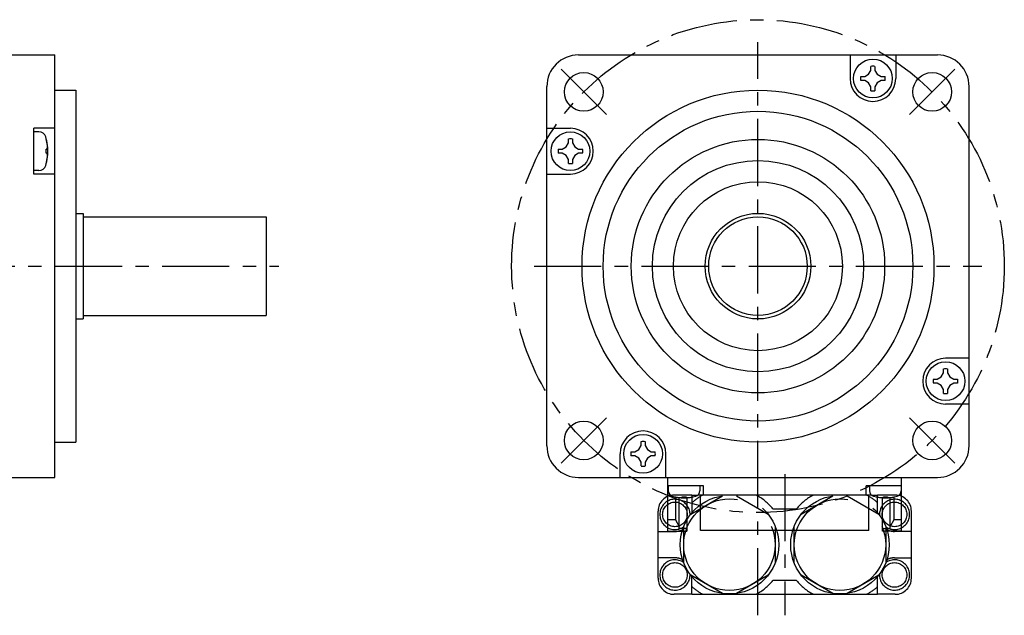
# Model space of a CAD drawing. Header units: millimetres. Extents: x 49 to 413, y 202 to 294.
# Tile 3 of 3: x 273 to 413, y 202 to 287. Entities that reach past the tile are written whole.
import ezdxf

# ---------------------------------------------------------------- set-up
doc = ezdxf.new("R2010")
doc.units = ezdxf.units.MM
doc.linetypes.add('CENTER', pattern=[50.8, 31.75, -6.35, 6.35, -6.35])
doc.linetypes.add('PHANTOM', pattern=[63.5, 31.75, -6.35, 6.35, -6.35, 6.35, -6.35])
doc.layers.add('CTR', color=2, linetype='CENTER')
doc.layers.add('PHANTOM', color=3, linetype='PHANTOM')

msp = doc.modelspace()

# ---------------------------------------------------------------- linework, layer by layer
for p, q in [((223.8, 282), (278.1, 282)), ((278.1, 222), (278.1, 282)), ((352.5, 282), (403.5, 282)), ((391.08, 282), (391.08, 278.65)), ((397.58, 282), (397.58, 278.65)), ((393.72, 279.25), (394.05, 279.81)), ((394.05, 279.81), (394.05, 280.37)), ((394.61, 280.37), (394.61, 279.81)), ((394.61, 279.81), (394.93, 279.25)), ((392.6, 278.93), (393.16, 278.93)), ((393.16, 278.93), (393.72, 279.25)), ((394.93, 279.25), (395.5, 278.93)), ((395.5, 278.93), (396.06, 278.93)), ((348, 226.5), (348, 277.5)), ((393.16, 278.37), (392.6, 278.37)), ((393.72, 278.04), (393.16, 278.37)), ((394.05, 277.48), (393.72, 278.04)), ((394.05, 276.92), (394.05, 277.48)), ((394.93, 278.04), (394.61, 277.48)), ((394.61, 277.48), (394.61, 276.92)), ((395.5, 278.37), (394.93, 278.04)), ((396.06, 278.37), (395.5, 278.37)), ((408, 226.5), (408, 277.5)), ((278.1, 277), (281.1, 277)), ((281.1, 277), (281.1, 227)), ((278.1, 271.58), (275.1, 271.58)), ((275.1, 265.08), (275.1, 271.58)), ((348, 271.58), (351.35, 271.58)), ((275.84, 271.08), (275.1, 271.08)), ((276.88, 270.06), (276.88, 270.08)), ((351.07, 269.5), (351.07, 270.06)), ((351.63, 270.06), (351.63, 269.5)), ((276.88, 268.61), (277, 268.61)), ((276.88, 268.05), (276.88, 268.61)), ((349.63, 268.61), (350.19, 268.61)), ((350.19, 268.61), (350.75, 268.93)), ((350.75, 268.93), (351.07, 269.5)), ((351.63, 269.5), (351.96, 268.93)), ((351.96, 268.93), (352.52, 268.61)), ((352.52, 268.61), (353.08, 268.61)), ((277, 268.05), (276.88, 268.05)), ((350.19, 268.05), (349.63, 268.05)), ((350.75, 267.72), (350.19, 268.05)), ((351.07, 267.16), (350.75, 267.72)), ((351.96, 267.72), (351.63, 267.16)), ((352.52, 268.05), (351.96, 267.72)), ((353.08, 268.05), (352.52, 268.05)), ((276.88, 266.58), (276.88, 266.6)), ((351.07, 266.6), (351.07, 267.16)), ((351.63, 267.16), (351.63, 266.6)), ((275.84, 265.58), (275.1, 265.58)), ((278.1, 265.08), (275.1, 265.08)), ((348, 265.08), (351.35, 265.08)), ((281.1, 259.5), (282.1, 259.5)), ((282.1, 259.5), (282.1, 244.5)), ((282.1, 259), (308.1, 259)), ((308.1, 259), (308.1, 245)), ((282.1, 245), (308.1, 245)), ((281.1, 244.5), (282.1, 244.5)), ((408, 238.92), (404.65, 238.92)), ((404.04, 236.28), (404.37, 236.84)), ((404.37, 236.84), (404.37, 237.4)), ((404.93, 237.4), (404.93, 236.84)), ((404.93, 236.84), (405.25, 236.28)), ((402.92, 235.95), (403.48, 235.95)), ((403.48, 235.39), (402.92, 235.39)), ((403.48, 235.95), (404.04, 236.28)), ((404.04, 235.07), (403.48, 235.39)), ((404.37, 234.5), (404.04, 235.07)), ((405.25, 235.07), (404.93, 234.5)), ((405.25, 236.28), (405.81, 235.95)), ((405.81, 235.39), (405.25, 235.07)), ((405.81, 235.95), (406.37, 235.95)), ((406.37, 235.39), (405.81, 235.39)), ((404.37, 233.94), (404.37, 234.5)), ((404.93, 234.5), (404.93, 233.94)), ((408, 232.42), (404.65, 232.42)), ((278.1, 227), (281.1, 227)), ((361.39, 226.52), (361.39, 227.08)), ((361.95, 227.08), (361.95, 226.52)), ((358.42, 222), (358.42, 225.35)), ((359.94, 225.63), (360.5, 225.63)), ((360.5, 225.63), (361.07, 225.96)), ((361.07, 225.96), (361.39, 226.52)), ((361.95, 226.52), (362.28, 225.96)), ((362.28, 225.96), (362.84, 225.63)), ((362.84, 225.63), (363.4, 225.63)), ((364.92, 222), (364.92, 225.35)), ((360.5, 225.07), (359.94, 225.07)), ((361.07, 224.75), (360.5, 225.07)), ((361.39, 224.19), (361.07, 224.75)), ((361.39, 223.63), (361.39, 224.19)), ((362.28, 224.75), (361.95, 224.19)), ((361.95, 224.19), (361.95, 223.63)), ((362.84, 225.07), (362.28, 224.75)), ((363.4, 225.07), (362.84, 225.07)), ((158, 222), (278.1, 222)), ((352.5, 222), (403.5, 222)), ((365.2, 214.35), (365.2, 222)), ((398.4, 214.35), (398.4, 222)), ((370.25, 220.8), (365.2, 220.8)), ((365.25, 220.8), (365.25, 220.11)), ((369.75, 220.8), (369.75, 220.11)), ((370.25, 219.5), (370.25, 220.8)), ((398.4, 220.8), (393.35, 220.8)), ((393.35, 219.5), (393.35, 220.8)), ((393.85, 220.8), (393.85, 220.11)), ((398.35, 220.8), (398.35, 220.11)), ((365.2, 219.5), (365.53, 219.5)), ((366.2, 219.24), (366.23, 219.24)), ((366.29, 219.23), (366.29, 215.96)), ((366.8, 214.75), (366.8, 219.15)), ((367.22, 219.24), (367.78, 219.24)), ((367.22, 219.15), (367.22, 219.24)), ((367.78, 219.24), (367.78, 219.15)), ((367.9, 219.12), (367.9, 214.35)), ((368.77, 219.24), (368.8, 219.24)), ((394.13, 219.5), (369.47, 219.5)), ((369.85, 214.45), (369.85, 219.5)), ((393.75, 214.45), (393.75, 219.5)), ((394.8, 219.24), (394.83, 219.24)), ((395.7, 214.35), (395.7, 219.12)), ((395.82, 219.24), (396.38, 219.24)), ((395.82, 219.15), (395.82, 219.24)), ((396.38, 219.24), (396.38, 219.15)), ((396.8, 214.75), (396.8, 219.15)), ((397.31, 219.23), (397.31, 215.96)), ((397.37, 219.24), (397.4, 219.24)), ((398.4, 219.5), (398.07, 219.5)), ((366.29, 215.96), (365.2, 215.96)), ((366.29, 215.96), (366.8, 215.01)), ((397.31, 215.96), (396.8, 215.01)), ((398.4, 215.96), (397.31, 215.96)), ((365.2, 214.35), (367.9, 214.35)), ((367.9, 214.75), (366.8, 214.75)), ((393.75, 214.45), (369.85, 214.45)), ((395.7, 214.75), (396.8, 214.75)), ((398.4, 214.35), (395.7, 214.35))]:
    msp.add_line(p, q)
for centre, radius in [((394.33, 278.65), 2.75), ((353.25, 276.75), 2.75), ((402.75, 276.75), 2.75), ((378, 252), 25), ((378, 252), 22), ((351.35, 268.33), 2.75), ((378, 252), 18), ((378, 252), 15), ((378, 252), 12), ((378, 252), 7.5), ((378, 252), 7), ((404.65, 235.67), 2.75), ((353.25, 227.25), 2.75), ((402.75, 227.25), 2.75), ((361.67, 225.35), 2.75)]:
    msp.add_circle(centre, radius)
for centre, radius, start, end in [((352.5, 277.5), 4.5, 90, 180), ((403.5, 277.5), 4.5, 0, 90), ((394.33, 278.65), 1.75, 80.7931, 99.2069), ((394.33, 278.65), 3.25, 180, 0), ((394.33, 278.65), 1.75, 170.7931, 189.2069), ((394.33, 278.65), 1.75, 350.7931, 9.2069), ((394.33, 278.65), 1.75, 260.7931, 279.2069), ((351.35, 268.33), 3.25, 270, 90), ((275.84, 270.08), 1, 16.9578, 90), ((270.1, 268.33), 7, 343.0422, 16.9578), ((270.1, 268.33), 6.99, 9.6121, 14.2987), ((351.35, 268.33), 1.75, 80.7931, 99.2069), ((351.35, 268.33), 1.75, 170.7931, 189.2069), ((351.35, 268.33), 1.75, 350.7931, 9.2069), ((275.84, 266.58), 1, 270, 343.0422), ((270.1, 268.33), 6.99, 345.7013, 350.3879), ((351.35, 268.33), 1.75, 260.7931, 279.2069), ((404.65, 235.67), 3.25, 90, 270), ((404.65, 235.67), 1.75, 80.7931, 99.2069), ((404.65, 235.67), 1.75, 170.7931, 189.2069), ((404.65, 235.67), 1.75, 350.7931, 9.2069), ((404.65, 235.67), 1.75, 260.7931, 279.2069), ((361.67, 225.35), 3.25, 0, 180), ((361.67, 225.35), 1.75, 80.7931, 99.2069), ((352.5, 226.5), 4.5, 180, 270), ((361.67, 225.35), 1.75, 170.7931, 189.2069), ((361.67, 225.35), 1.75, 350.7931, 9.2069), ((403.5, 226.5), 4.5, 270, 0), ((361.67, 225.35), 1.75, 260.7931, 279.2069), ((366.05, 220.11), 0.8, 180, 253.8086), ((368.95, 220.11), 0.8, 286.1914, 0), ((394.65, 220.11), 0.8, 180, 253.8086), ((397.55, 220.11), 0.8, 286.1914, 0), ((367.5, 225.1), 6, 253.8086, 286.1914), ((367.5, 225.1), 5.99, 257.7714, 263.1989), ((367.5, 225.1), 5.99, 276.8011, 282.2286), ((396.1, 225.1), 6, 253.8086, 286.1914), ((396.1, 225.1), 5.99, 257.7714, 263.1989), ((396.1, 225.1), 5.99, 276.8011, 282.2286)]:
    msp.add_arc(centre, radius, start, end)
for points, knots in [([(277.05, 268.93), (277.05, 268.95), (277.05, 268.99), (277.04, 269.02), (277.04, 269.04), (277.04, 269.06), (277.04, 269.07), (277.04, 269.09), (277.04, 269.1), (277.04, 269.1), (277.04, 269.11), (277.04, 269.12), (277.04, 269.13), (277.04, 269.15), (277.03, 269.17), (277.03, 269.18), (277.03, 269.19), (277.03, 269.2), (277.03, 269.21), (277.03, 269.21), (277.03, 269.21), (277.03, 269.22), (277.03, 269.24), (277.03, 269.25), (277.02, 269.27), (277.02, 269.28), (277.02, 269.28), (277.02, 269.29), (277.02, 269.29), (277.02, 269.31), (277.02, 269.32), (277.02, 269.34), (277.01, 269.36), (277.01, 269.38), (277.01, 269.4), (277, 269.44), (277, 269.47), (277, 269.5)], [0, 0, 0, 0, 0.125, 0.1875, 0.21875, 0.25, 0.28125, 0.3125, 0.328125, 0.335938, 0.34375, 0.359375, 0.375, 0.40625, 0.4375, 0.46875, 0.484375, 0.492188, 0.5, 0.507812, 0.515625, 0.53125, 0.5625, 0.59375, 0.625, 0.640625, 0.65625, 0.664062, 0.671875, 0.6875, 0.71875, 0.75, 0.78125, 0.8125, 0.84375, 0.875, 1, 1, 1, 1]), ([(277, 268.61), (277, 268.62), (277, 268.64), (277.01, 268.66), (277.01, 268.68), (277.01, 268.69), (277.02, 268.7), (277.02, 268.7), (277.02, 268.71), (277.02, 268.71), (277.02, 268.71), (277.02, 268.72), (277.02, 268.73), (277.02, 268.74), (277.03, 268.75), (277.03, 268.76), (277.03, 268.77), (277.03, 268.77), (277.03, 268.78), (277.03, 268.78), (277.03, 268.79), (277.03, 268.8), (277.03, 268.81), (277.04, 268.81), (277.04, 268.81), (277.04, 268.82), (277.04, 268.82), (277.04, 268.83), (277.04, 268.85), (277.04, 268.87), (277.04, 268.9), (277.05, 268.92), (277.05, 268.93)], [0, 0, 0, 0, 0.125, 0.1875, 0.25, 0.28125, 0.3125, 0.328125, 0.335938, 0.34375, 0.359375, 0.375, 0.40625, 0.4375, 0.46875, 0.484375, 0.5, 0.515625, 0.53125, 0.5625, 0.59375, 0.625, 0.640625, 0.65625, 0.664062, 0.671875, 0.6875, 0.71875, 0.75, 0.8125, 0.875, 1, 1, 1, 1]), ([(277.05, 267.72), (277.05, 267.74), (277.05, 267.75), (277.04, 267.78), (277.04, 267.79), (277.04, 267.81), (277.04, 267.81), (277.04, 267.82), (277.04, 267.82), (277.04, 267.83), (277.04, 267.83), (277.04, 267.84), (277.04, 267.85), (277.03, 267.86), (277.03, 267.87), (277.03, 267.87), (277.03, 267.88), (277.03, 267.89), (277.03, 267.89), (277.03, 267.9), (277.03, 267.91), (277.02, 267.92), (277.02, 267.92), (277.02, 267.93), (277.02, 267.93), (277.02, 267.93), (277.02, 267.94), (277.02, 267.95), (277.02, 267.96), (277.01, 267.98), (277, 268.01), (277, 268.03), (277, 268.05)], [0, 0, 0, 0, 0.125, 0.1875, 0.25, 0.28125, 0.3125, 0.328125, 0.335938, 0.34375, 0.359375, 0.375, 0.40625, 0.4375, 0.46875, 0.484375, 0.5, 0.515625, 0.53125, 0.5625, 0.59375, 0.625, 0.640625, 0.65625, 0.664062, 0.671875, 0.6875, 0.71875, 0.75, 0.8125, 0.875, 1, 1, 1, 1]), ([(277, 267.16), (277, 267.18), (277, 267.21), (277.01, 267.25), (277.01, 267.27), (277.01, 267.29), (277.01, 267.3), (277.02, 267.31), (277.02, 267.32), (277.02, 267.33), (277.02, 267.34), (277.02, 267.34), (277.02, 267.36), (277.02, 267.37), (277.02, 267.39), (277.03, 267.41), (277.03, 267.42), (277.03, 267.43), (277.03, 267.43), (277.03, 267.44), (277.03, 267.44), (277.03, 267.45), (277.03, 267.46), (277.03, 267.48), (277.03, 267.49), (277.03, 267.5), (277.04, 267.51), (277.04, 267.51), (277.04, 267.52), (277.04, 267.53), (277.04, 267.55), (277.04, 267.57), (277.04, 267.59), (277.04, 267.61), (277.04, 267.63), (277.04, 267.67), (277.05, 267.7), (277.05, 267.72)], [0, 0, 0, 0, 0.125, 0.1875, 0.21875, 0.25, 0.28125, 0.3125, 0.328125, 0.335938, 0.34375, 0.359375, 0.375, 0.40625, 0.4375, 0.46875, 0.484375, 0.492188, 0.5, 0.507812, 0.515625, 0.53125, 0.5625, 0.59375, 0.625, 0.640625, 0.65625, 0.664062, 0.671875, 0.6875, 0.71875, 0.75, 0.78125, 0.8125, 0.84375, 0.875, 1, 1, 1, 1]), ([(366.79, 219.15), (366.79, 219.15), (366.8, 219.15), (366.81, 219.15), (366.82, 219.15), (366.82, 219.15), (366.82, 219.15), (366.83, 219.15), (366.83, 219.15), (366.83, 219.14), (366.84, 219.14), (366.85, 219.14), (366.86, 219.14), (366.87, 219.14), (366.88, 219.14), (366.88, 219.14), (366.88, 219.14), (366.89, 219.14), (366.89, 219.14), (366.9, 219.14), (366.9, 219.14), (366.91, 219.14), (366.91, 219.14), (366.91, 219.14), (366.92, 219.14), (366.92, 219.14), (366.92, 219.14), (366.93, 219.14), (366.94, 219.14), (366.95, 219.14), (366.96, 219.14), (366.96, 219.14), (366.97, 219.14), (366.97, 219.14), (366.97, 219.14), (366.98, 219.14), (366.98, 219.14), (366.99, 219.13), (367, 219.13), (367, 219.13), (367, 219.13), (367.01, 219.13), (367.01, 219.13), (367.02, 219.13), (367.02, 219.13), (367.03, 219.13), (367.05, 219.13), (367.06, 219.13), (367.06, 219.13)], [0, 0, 0, 0, 0.0625, 0.09375, 0.125, 0.140625, 0.15625, 0.164062, 0.171875, 0.1875, 0.21875, 0.25, 0.28125, 0.3125, 0.328125, 0.335938, 0.34375, 0.359375, 0.375, 0.40625, 0.4375, 0.46875, 0.484375, 0.492188, 0.5, 0.507812, 0.515625, 0.53125, 0.5625, 0.59375, 0.625, 0.640625, 0.65625, 0.664062, 0.671875, 0.6875, 0.71875, 0.75, 0.78125, 0.8125, 0.828125, 0.835938, 0.84375, 0.859375, 0.875, 0.90625, 0.9375, 1, 1, 1, 1]), ([(367.06, 219.13), (367.07, 219.13), (367.07, 219.13), (367.08, 219.13), (367.08, 219.13), (367.08, 219.13), (367.09, 219.13), (367.09, 219.13), (367.1, 219.13), (367.11, 219.13), (367.11, 219.14), (367.11, 219.14), (367.12, 219.14), (367.12, 219.14), (367.12, 219.14), (367.13, 219.14), (367.13, 219.14), (367.13, 219.14), (367.14, 219.14), (367.14, 219.14), (367.14, 219.14), (367.15, 219.14), (367.15, 219.14), (367.16, 219.14), (367.16, 219.14), (367.17, 219.14), (367.17, 219.14), (367.17, 219.14), (367.18, 219.14), (367.18, 219.14), (367.18, 219.14), (367.19, 219.14), (367.19, 219.14), (367.19, 219.14), (367.2, 219.15), (367.21, 219.15), (367.22, 219.15), (367.22, 219.15)], [0, 0, 0, 0, 0.0625, 0.125, 0.15625, 0.171875, 0.1875, 0.21875, 0.25, 0.28125, 0.3125, 0.328125, 0.34375, 0.375, 0.40625, 0.4375, 0.46875, 0.484375, 0.5, 0.515625, 0.53125, 0.5625, 0.59375, 0.625, 0.65625, 0.671875, 0.6875, 0.71875, 0.75, 0.78125, 0.8125, 0.828125, 0.84375, 0.859375, 0.875, 0.9375, 1, 1, 1, 1]), ([(367.78, 219.15), (367.78, 219.15), (367.79, 219.15), (367.79, 219.15), (367.8, 219.15), (367.8, 219.15), (367.81, 219.14), (367.81, 219.14), (367.82, 219.14), (367.82, 219.14), (367.83, 219.14), (367.83, 219.14), (367.83, 219.14), (367.84, 219.14), (367.84, 219.14), (367.84, 219.14), (367.85, 219.14), (367.85, 219.14), (367.85, 219.14), (367.86, 219.14), (367.86, 219.14), (367.86, 219.14), (367.87, 219.14), (367.88, 219.14), (367.88, 219.14), (367.88, 219.14), (367.89, 219.14), (367.89, 219.14), (367.89, 219.13), (367.9, 219.13), (367.9, 219.13), (367.9, 219.13), (367.91, 219.13), (367.91, 219.13), (367.92, 219.13), (367.92, 219.13), (367.93, 219.13), (367.94, 219.13)], [0, 0, 0, 0, 0.0625, 0.125, 0.15625, 0.171875, 0.1875, 0.21875, 0.25, 0.28125, 0.3125, 0.328125, 0.34375, 0.375, 0.40625, 0.4375, 0.46875, 0.484375, 0.5, 0.515625, 0.53125, 0.5625, 0.59375, 0.625, 0.65625, 0.671875, 0.6875, 0.71875, 0.75, 0.78125, 0.8125, 0.828125, 0.84375, 0.859375, 0.875, 0.9375, 1, 1, 1, 1]), ([(367.94, 219.13), (367.94, 219.13), (367.95, 219.13), (367.96, 219.13), (367.96, 219.13), (367.97, 219.13), (367.97, 219.13), (367.97, 219.13), (367.98, 219.13), (367.98, 219.13), (367.99, 219.13), (368, 219.13), (368.01, 219.13), (368.02, 219.14), (368.02, 219.14), (368.03, 219.14), (368.03, 219.14), (368.03, 219.14), (368.04, 219.14), (368.04, 219.14), (368.05, 219.14), (368.06, 219.14), (368.06, 219.14), (368.06, 219.14), (368.06, 219.14), (368.07, 219.14), (368.07, 219.14), (368.08, 219.14), (368.08, 219.14), (368.09, 219.14), (368.1, 219.14), (368.11, 219.14), (368.11, 219.14), (368.12, 219.14), (368.12, 219.14), (368.12, 219.14), (368.13, 219.14), (368.14, 219.14), (368.14, 219.14), (368.15, 219.14), (368.15, 219.14), (368.15, 219.14), (368.16, 219.14), (368.16, 219.14), (368.17, 219.15), (368.18, 219.15), (368.19, 219.15), (368.2, 219.15), (368.21, 219.15)], [0, 0, 0, 0, 0.0625, 0.09375, 0.125, 0.140625, 0.15625, 0.164062, 0.171875, 0.1875, 0.21875, 0.25, 0.28125, 0.3125, 0.328125, 0.335938, 0.34375, 0.359375, 0.375, 0.40625, 0.4375, 0.46875, 0.484375, 0.492188, 0.5, 0.507812, 0.515625, 0.53125, 0.5625, 0.59375, 0.625, 0.640625, 0.65625, 0.664062, 0.671875, 0.6875, 0.71875, 0.75, 0.78125, 0.8125, 0.828125, 0.835938, 0.84375, 0.859375, 0.875, 0.90625, 0.9375, 1, 1, 1, 1]), ([(395.39, 219.15), (395.39, 219.15), (395.4, 219.15), (395.41, 219.15), (395.42, 219.15), (395.42, 219.15), (395.42, 219.15), (395.43, 219.15), (395.43, 219.15), (395.43, 219.14), (395.44, 219.14), (395.45, 219.14), (395.46, 219.14), (395.47, 219.14), (395.48, 219.14), (395.48, 219.14), (395.48, 219.14), (395.49, 219.14), (395.49, 219.14), (395.5, 219.14), (395.5, 219.14), (395.51, 219.14), (395.51, 219.14), (395.51, 219.14), (395.52, 219.14), (395.52, 219.14), (395.52, 219.14), (395.53, 219.14), (395.54, 219.14), (395.55, 219.14), (395.56, 219.14), (395.56, 219.14), (395.57, 219.14), (395.57, 219.14), (395.57, 219.14), (395.58, 219.14), (395.58, 219.14), (395.59, 219.13), (395.6, 219.13), (395.6, 219.13), (395.6, 219.13), (395.61, 219.13), (395.61, 219.13), (395.62, 219.13), (395.62, 219.13), (395.63, 219.13), (395.65, 219.13), (395.66, 219.13), (395.66, 219.13)], [0, 0, 0, 0, 0.0625, 0.09375, 0.125, 0.140625, 0.15625, 0.164062, 0.171875, 0.1875, 0.21875, 0.25, 0.28125, 0.3125, 0.328125, 0.335938, 0.34375, 0.359375, 0.375, 0.40625, 0.4375, 0.46875, 0.484375, 0.492188, 0.5, 0.507812, 0.515625, 0.53125, 0.5625, 0.59375, 0.625, 0.640625, 0.65625, 0.664062, 0.671875, 0.6875, 0.71875, 0.75, 0.78125, 0.8125, 0.828125, 0.835938, 0.84375, 0.859375, 0.875, 0.90625, 0.9375, 1, 1, 1, 1]), ([(395.66, 219.13), (395.67, 219.13), (395.67, 219.13), (395.68, 219.13), (395.68, 219.13), (395.68, 219.13), (395.69, 219.13), (395.69, 219.13), (395.7, 219.13), (395.71, 219.13), (395.71, 219.14), (395.71, 219.14), (395.72, 219.14), (395.72, 219.14), (395.72, 219.14), (395.73, 219.14), (395.73, 219.14), (395.73, 219.14), (395.74, 219.14), (395.74, 219.14), (395.74, 219.14), (395.75, 219.14), (395.75, 219.14), (395.76, 219.14), (395.76, 219.14), (395.77, 219.14), (395.77, 219.14), (395.77, 219.14), (395.78, 219.14), (395.78, 219.14), (395.78, 219.14), (395.79, 219.14), (395.79, 219.14), (395.79, 219.14), (395.8, 219.15), (395.81, 219.15), (395.82, 219.15), (395.82, 219.15)], [0, 0, 0, 0, 0.0625, 0.125, 0.15625, 0.171875, 0.1875, 0.21875, 0.25, 0.28125, 0.3125, 0.328125, 0.34375, 0.375, 0.40625, 0.4375, 0.46875, 0.484375, 0.5, 0.515625, 0.53125, 0.5625, 0.59375, 0.625, 0.65625, 0.671875, 0.6875, 0.71875, 0.75, 0.78125, 0.8125, 0.828125, 0.84375, 0.859375, 0.875, 0.9375, 1, 1, 1, 1]), ([(396.38, 219.15), (396.38, 219.15), (396.39, 219.15), (396.39, 219.15), (396.4, 219.15), (396.4, 219.15), (396.41, 219.14), (396.41, 219.14), (396.42, 219.14), (396.42, 219.14), (396.43, 219.14), (396.43, 219.14), (396.43, 219.14), (396.44, 219.14), (396.44, 219.14), (396.44, 219.14), (396.45, 219.14), (396.45, 219.14), (396.45, 219.14), (396.46, 219.14), (396.46, 219.14), (396.46, 219.14), (396.47, 219.14), (396.48, 219.14), (396.48, 219.14), (396.48, 219.14), (396.49, 219.14), (396.49, 219.14), (396.49, 219.13), (396.5, 219.13), (396.5, 219.13), (396.5, 219.13), (396.51, 219.13), (396.51, 219.13), (396.52, 219.13), (396.52, 219.13), (396.53, 219.13), (396.54, 219.13)], [0, 0, 0, 0, 0.0625, 0.125, 0.15625, 0.171875, 0.1875, 0.21875, 0.25, 0.28125, 0.3125, 0.328125, 0.34375, 0.375, 0.40625, 0.4375, 0.46875, 0.484375, 0.5, 0.515625, 0.53125, 0.5625, 0.59375, 0.625, 0.65625, 0.671875, 0.6875, 0.71875, 0.75, 0.78125, 0.8125, 0.828125, 0.84375, 0.859375, 0.875, 0.9375, 1, 1, 1, 1]), ([(396.54, 219.13), (396.54, 219.13), (396.55, 219.13), (396.56, 219.13), (396.56, 219.13), (396.57, 219.13), (396.57, 219.13), (396.57, 219.13), (396.58, 219.13), (396.58, 219.13), (396.59, 219.13), (396.6, 219.13), (396.61, 219.13), (396.62, 219.14), (396.62, 219.14), (396.63, 219.14), (396.63, 219.14), (396.63, 219.14), (396.64, 219.14), (396.64, 219.14), (396.65, 219.14), (396.66, 219.14), (396.66, 219.14), (396.66, 219.14), (396.66, 219.14), (396.67, 219.14), (396.67, 219.14), (396.68, 219.14), (396.68, 219.14), (396.69, 219.14), (396.7, 219.14), (396.71, 219.14), (396.71, 219.14), (396.72, 219.14), (396.72, 219.14), (396.72, 219.14), (396.73, 219.14), (396.74, 219.14), (396.74, 219.14), (396.75, 219.14), (396.75, 219.14), (396.75, 219.14), (396.76, 219.14), (396.76, 219.14), (396.77, 219.15), (396.78, 219.15), (396.79, 219.15), (396.8, 219.15), (396.81, 219.15)], [0, 0, 0, 0, 0.0625, 0.09375, 0.125, 0.140625, 0.15625, 0.164062, 0.171875, 0.1875, 0.21875, 0.25, 0.28125, 0.3125, 0.328125, 0.335938, 0.34375, 0.359375, 0.375, 0.40625, 0.4375, 0.46875, 0.484375, 0.492188, 0.5, 0.507812, 0.515625, 0.53125, 0.5625, 0.59375, 0.625, 0.640625, 0.65625, 0.664062, 0.671875, 0.6875, 0.71875, 0.75, 0.78125, 0.8125, 0.828125, 0.835938, 0.84375, 0.859375, 0.875, 0.90625, 0.9375, 1, 1, 1, 1])]:
    msp.add_open_spline(points, degree=3, knots=knots)
at = {"layer": 'CTR', "ltscale": 0.3}
for p, q in [((378, 202.42), (378, 283.8)), ((353.25, 276.75), (350.03, 279.97)), ((402.75, 276.75), (405.97, 279.97)), ((353.25, 276.75), (356.47, 273.53)), ((402.75, 276.75), (399.53, 273.53)), ((156.2, 252), (309.9, 252)), ((346.2, 252), (409.8, 252)), ((353.25, 227.25), (356.47, 230.47)), ((402.75, 227.25), (399.53, 230.47)), ((353.25, 227.25), (350.03, 224.03)), ((402.75, 227.25), (405.97, 224.03)), ((381.8, 222.48), (381.8, 202.42))]:
    msp.add_line(p, q, dxfattribs=at)
msp.add_circle((378, 252), 35, dxfattribs=at)
at = {"layer": 'PHANTOM'}
for p, q in [((368.6, 219.5), (366.1, 219.5)), ((368.45, 216.78), (372.95, 219.38)), ((368.6, 219.5), (369.47, 219.5)), ((368.6, 219.5), (368.6, 216.96)), ((374.95, 219.38), (379.45, 216.78)), ((384.15, 216.78), (388.65, 219.38)), ((390.65, 219.38), (395.15, 216.78)), ((394.13, 219.5), (395, 219.5)), ((397.5, 219.5), (395, 219.5)), ((395, 216.96), (395, 219.5)), ((363.8, 207.7), (363.8, 217.2)), ((380.13, 217.52), (383.47, 217.52)), ((399.8, 207.7), (399.8, 217.2)), ((363.8, 214.33), (366.2, 214.33)), ((367.45, 209.85), (367.45, 215.05)), ((380.45, 215.05), (380.45, 209.85)), ((383.15, 209.85), (383.15, 215.05)), ((396.15, 215.05), (396.15, 209.85)), ((399.8, 214.33), (397.4, 214.33)), ((366.2, 210.58), (363.8, 210.58)), ((397.4, 210.58), (399.8, 210.58)), ((372.95, 205.52), (368.45, 208.12)), ((368.6, 205.4), (368.6, 207.94)), ((379.45, 208.12), (374.95, 205.52)), ((383.47, 207.38), (380.13, 207.38)), ((388.65, 205.52), (384.15, 208.12)), ((395.15, 208.12), (390.65, 205.52)), ((395, 205.4), (395, 207.94)), ((368.6, 205.4), (366.1, 205.4)), ((368.6, 205.4), (395, 205.4)), ((397.5, 205.4), (395, 205.4))]:
    msp.add_line(p, q, dxfattribs=at)
for centre, radius in [((366.2, 216.75), 1.75), ((373.95, 212.45), 7), ((373.95, 212.45), 6.5), ((389.65, 212.45), 7), ((389.65, 212.45), 6.5), ((397.4, 216.75), 1.75), ((366.2, 208.15), 1.75), ((397.4, 208.15), 1.75)]:
    msp.add_circle(centre, radius, dxfattribs=at)
for centre, radius, start, end in [((366.1, 217.2), 2.3, 90, 180), ((366.2, 216.75), 2.15, 356.9354, 304.8988), ((373.95, 212.45), 8, 118.2065, 131.9707), ((373.95, 212.45), 8, 39.3736, 61.7935), ((389.65, 212.45), 8, 118.2065, 140.6264), ((389.65, 212.45), 8, 48.0293, 61.7935), ((397.4, 216.75), 2.15, 235.1012, 183.0646), ((397.5, 217.2), 2.3, 0, 90), ((366.2, 216.73), 2.4, 270, 296.823), ((397.4, 216.73), 2.4, 243.177, 270), ((366.2, 208.15), 2.15, 55.1012, 3.0646), ((366.2, 208.18), 2.4, 63.177, 90), ((397.4, 208.15), 2.15, 176.9354, 124.8988), ((397.4, 208.18), 2.4, 90, 116.823), ((366.1, 207.7), 2.3, 180, 270), ((373.95, 212.45), 8, 298.2065, 320.6264), ((389.65, 212.45), 8, 219.3736, 241.7935), ((397.5, 207.7), 2.3, 270, 0), ((373.95, 212.45), 8, 228.0293, 241.7935), ((389.65, 212.45), 8, 298.2065, 311.9707)]:
    msp.add_arc(centre, radius, start, end, dxfattribs=at)

doc.saveas('drawing.dxf')
